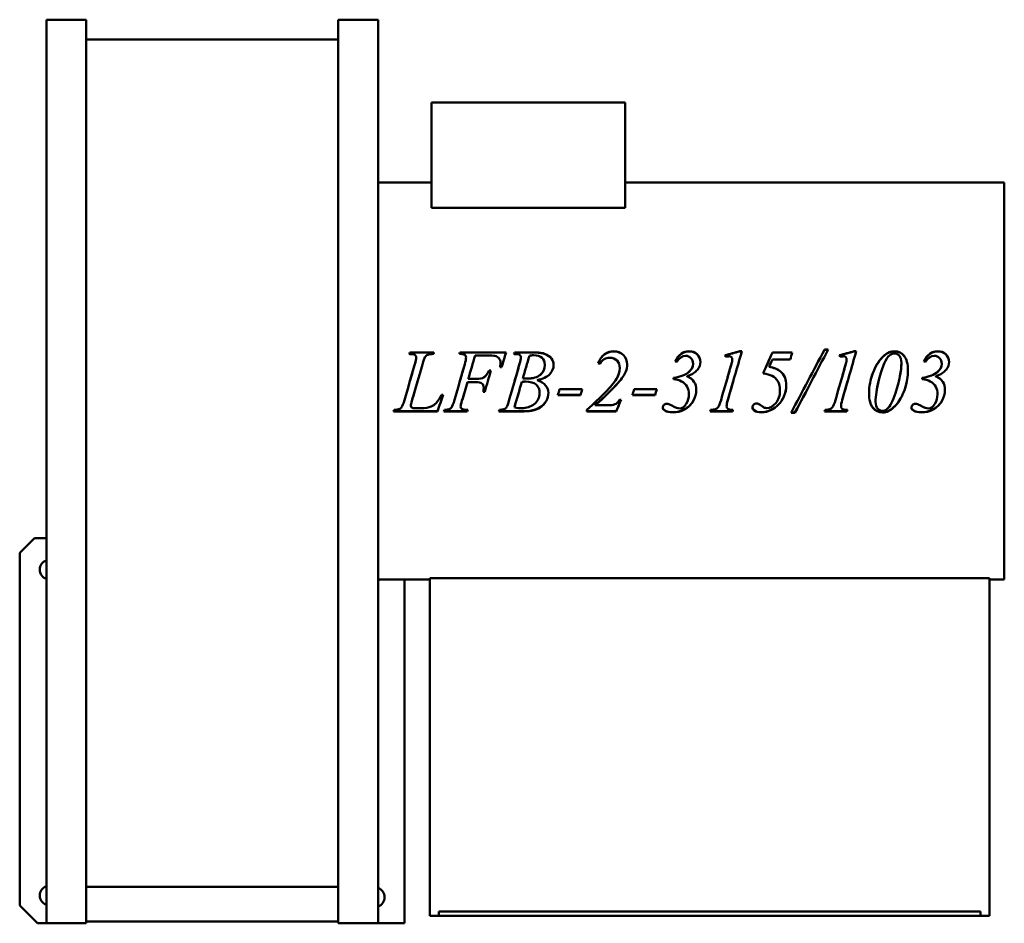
# Model space of a CAD drawing. Header units: millimetres. Extents: x 297 to 963, y 140 to 750.
import ezdxf

# ---------------------------------------------------------------- set-up
doc = ezdxf.new("R2010")
doc.units = ezdxf.units.MM
doc.header["$LTSCALE"] = 3
doc.layers.add('Widoczne (ISO)', color=7, linetype='Continuous', lineweight=50)

msp = doc.modelspace()

# ---------------------------------------------------------------- linework, layer by layer
at = {"layer": 'Widoczne (ISO)'}
for p, q in [((315.5, 750.5), (342.5, 750.5)), ((315.5, 140.5), (315.5, 750.5)), ((342.5, 750.5), (342.5, 140.5)), ((512.5, 750.5), (512.5, 140.5)), ((512.5, 750.5), (539.5, 750.5)), ((539.5, 140.5), (539.5, 750.5)), ((342.5, 737.1), (512.5, 737.1)), ((575.54, 694.5), (706.39, 694.5)), ((575.54, 623.44), (575.54, 694.5)), ((706.39, 623.44), (706.39, 694.5)), ((539.5, 640.5), (575.54, 640.5)), ((706.39, 640.5), (962.5, 640.5)), ((962.5, 372.5), (962.5, 640.5)), ((706.39, 623.44), (575.54, 623.44)), ((560.96, 525.91), (577.27, 525.91)), ((560.96, 525.76), (560.96, 525.91)), ((560.96, 525.76), (577.24, 525.76)), ((594.79, 525.91), (625.96, 525.91)), ((594.79, 525.76), (594.79, 525.91)), ((594.79, 525.76), (625.92, 525.76)), ((631.62, 525.91), (646, 525.91)), ((631.62, 525.76), (631.62, 525.91)), ((631.62, 525.76), (646, 525.76)), ((783.87, 526.72), (785.28, 526.72)), ((783.87, 526.57), (783.87, 526.72)), ((783.87, 526.57), (785.23, 526.57)), ((805.9, 525.76), (805.9, 525.91)), ((805.9, 525.91), (819.26, 525.91)), ((805.9, 525.76), (819.22, 525.76)), ((841.09, 527.85), (843.58, 527.85)), ((841.09, 527.69), (841.09, 527.85)), ((841.09, 527.69), (843.49, 527.69)), ((861.13, 526.72), (862.53, 526.72)), ((861.13, 526.57), (861.13, 526.72)), ((861.13, 526.57), (862.49, 526.57)), ((565.25, 522.36), (565.25, 522.47)), ((598.94, 522.36), (598.94, 522.47)), ((613.12, 523.84), (605.05, 523.84)), ((622.24, 518.78), (622.24, 518.87)), ((636.06, 522.36), (636.06, 522.47)), ((778.71, 519.81), (778.71, 519.91)), ((778.77, 520.94), (778.77, 521.05)), ((817.89, 521.08), (805.83, 521.08)), ((855.96, 519.81), (855.96, 519.91)), ((856.03, 520.94), (856.03, 521.05)), ((892.99, 518.78), (892.99, 518.87)), ((614.66, 513.72), (615.77, 513.72)), ((614.66, 513.66), (614.66, 513.72)), ((614.66, 513.66), (615.75, 513.66)), ((623.02, 515.87), (621.91, 515.87)), ((652.17, 517.48), (652.17, 517.57)), ((702.83, 515.28), (702.83, 515.35)), ((749.72, 512.89), (749.72, 512.94)), ((752.27, 518.16), (752.27, 518.25)), ((803.64, 516.13), (803.64, 516.2)), ((917.66, 512.89), (917.66, 512.94)), ((920.21, 518.16), (920.21, 518.25)), ((605.25, 505.88), (599.89, 505.88)), ((599.89, 505.88), (599.89, 505.88)), ((605.25, 505.88), (599.89, 505.88)), ((600.47, 507.97), (605.77, 507.97)), ((600.47, 507.96), (600.47, 507.97)), ((600.47, 507.96), (605.77, 507.96)), ((636.65, 506.05), (636.65, 506.04)), ((637.27, 508.25), (637.27, 508.26)), ((646.91, 507.15), (646.91, 507.15)), ((700.57, 507.96), (700.57, 507.97)), ((739.07, 508.69), (739.07, 507.84)), ((748.28, 509.74), (748.28, 509.77)), ((907.01, 508.69), (907.01, 507.84)), ((916.23, 509.74), (916.23, 509.77)), ((611.62, 499.18), (610.44, 499.18)), ((611.62, 499.24), (610.46, 499.24)), ((610.9, 502.12), (610.9, 502.09)), ((611.62, 499.24), (611.62, 499.18)), ((662.17, 501.04), (677.47, 501.04)), ((712.53, 501.04), (727.83, 501.04)), ((810.96, 500.27), (810.96, 500.23)), ((562.43, 493.26), (562.43, 493.16)), ((582.47, 497.36), (583.58, 497.36)), ((596.23, 493.35), (596.23, 493.25)), ((648.61, 498.53), (648.61, 498.47)), ((676.26, 497.13), (660.96, 497.13)), ((676.26, 497.2), (660.99, 497.2)), ((676.26, 497.2), (676.26, 497.13)), ((702.53, 493.97), (703.71, 493.97)), ((726.62, 497.13), (711.32, 497.13)), ((726.62, 497.2), (711.35, 497.2)), ((726.62, 497.2), (726.62, 497.13)), ((749.43, 497.75), (749.43, 497.68)), ((875.57, 492.61), (875.57, 492.51)), ((917.37, 497.75), (917.37, 497.68)), ((579.66, 486.06), (550.02, 486.06)), ((579.66, 486.21), (550.08, 486.21)), ((561.62, 489.94), (561.62, 489.81)), ((564.72, 488.22), (568.64, 488.22)), ((579.66, 486.21), (579.66, 486.06)), ((599.72, 486.06), (584.07, 486.06)), ((599.72, 486.21), (584.12, 486.21)), ((595.28, 489.49), (595.28, 489.36)), ((599.72, 486.21), (599.72, 486.06)), ((635.74, 486.06), (621.09, 486.06)), ((635.74, 486.21), (621.15, 486.21)), ((631.62, 488.78), (631.62, 488.64)), ((680.44, 487.12), (680.44, 486.06)), ((700.38, 486.21), (680.44, 486.21)), ((700.38, 486.06), (680.44, 486.06)), ((686.26, 490.42), (686.26, 490.3)), ((686.26, 490.3), (696.29, 490.3)), ((700.38, 486.21), (700.38, 486.06)), ((778.94, 486.06), (763.74, 486.06)), ((778.94, 486.21), (763.8, 486.21)), ((774.95, 489.68), (774.95, 489.55)), ((778.94, 486.21), (778.94, 486.06)), ((856.19, 486.06), (841, 486.06)), ((856.19, 486.21), (841.06, 486.21)), ((852.21, 489.68), (852.21, 489.55)), ((856.19, 486.21), (856.19, 486.06)), ((884.26, 486.4), (884.26, 486.25)), ((821.09, 485.15), (818.51, 485.15)), ((821.09, 485.31), (818.6, 485.31)), ((821.09, 485.31), (821.09, 485.15)), ((307.5, 400.5), (297.5, 390.5)), ((307.5, 400.5), (315.5, 400.5)), ((297.5, 152.6), (297.5, 390.5)), ((539.5, 372.5), (574.5, 372.5)), ((557.5, 372.5), (557.5, 140.5)), ((952.5, 373.5), (574.5, 373.5)), ((574.5, 145.5), (574.5, 373.5)), ((952.5, 145.5), (952.5, 373.5)), ((952.5, 372.5), (962.5, 372.5)), ((512.5, 165.21), (342.5, 165.21)), ((297.5, 152.6), (309.6, 140.5)), ((580.5, 148.5), (580.5, 145.5)), ((580.5, 148.5), (946.5, 148.5)), ((946.5, 145.5), (946.5, 148.5)), ((309.6, 140.5), (315.5, 140.5)), ((342.5, 140.5), (315.5, 140.5)), ((512.5, 141.71), (342.5, 141.71)), ((512.5, 140.5), (539.5, 140.5)), ((557.5, 140.5), (539.5, 140.5)), ((574.5, 145.5), (580.5, 145.5)), ((580.5, 145.5), (946.5, 145.5)), ((946.5, 145.5), (952.5, 145.5))]:
    msp.add_line(p, q, dxfattribs=at)
for centre, start, end in [((317.5, 379.25), 107.92021, 252.07979), ((537.5, 378.1), 287.92021, 300.46247), ((317.5, 159.25), 107.92021, 252.07979), ((537.5, 158.1), 287.92021, 72.07979)]:
    msp.add_arc(centre, 6.5, start, end, dxfattribs=at)
for points in [[(560.6, 524.84), (560.72, 525.2), (560.84, 525.55), (560.96, 525.91)], [(560.65, 524.84), (560.75, 525.15), (560.86, 525.45), (560.96, 525.76)], [(577.27, 525.91), (577.19, 525.55), (577.12, 525.2), (577.04, 524.84)], [(594.43, 524.84), (594.55, 525.2), (594.67, 525.55), (594.79, 525.91)], [(594.47, 524.84), (594.58, 525.15), (594.68, 525.46), (594.79, 525.76)], [(625.96, 525.91), (624.98, 522.58), (624, 519.23), (623.02, 515.87)], [(631.23, 524.84), (631.36, 525.2), (631.49, 525.55), (631.62, 525.91)], [(631.27, 524.84), (631.39, 525.15), (631.5, 525.46), (631.62, 525.76)], [(773.91, 523.97), (777.23, 524.88), (780.55, 525.8), (783.87, 526.72)], [(773.95, 523.85), (777.26, 524.76), (780.56, 525.66), (783.87, 526.57)], [(785.28, 526.72), (782.11, 515.82), (778.94, 504.72), (775.77, 493.74)], [(799.56, 511.63), (801.67, 516.41), (803.79, 521.18), (805.9, 525.91)], [(799.58, 511.63), (801.68, 516.36), (803.79, 521.08), (805.9, 525.76)], [(819.26, 525.91), (818.81, 524.3), (818.35, 522.69), (817.89, 521.08)], [(818.51, 485.15), (826.04, 499.26), (833.57, 513.74), (841.09, 527.85)], [(843.58, 527.85), (836.08, 513.74), (828.59, 499.26), (821.09, 485.15)], [(829.8, 506.5), (833.57, 513.59), (837.33, 520.69), (841.09, 527.69)], [(851.16, 523.97), (854.48, 524.88), (857.81, 525.8), (861.13, 526.72)], [(851.2, 523.85), (854.51, 524.76), (857.82, 525.66), (861.13, 526.57)], [(862.53, 526.72), (859.36, 515.82), (856.19, 504.72), (853.02, 493.74)], [(881.52, 524.03), (883.59, 525.82), (885.9, 526.72), (888.45, 526.72)], [(881.52, 523.9), (883.59, 525.68), (885.9, 526.57), (888.45, 526.57)], [(561.39, 524.81), (561.06, 524.81), (560.8, 524.82), (560.6, 524.84)], [(564.36, 518.05), (564.95, 520.07), (565.25, 521.54), (565.25, 522.47)], [(564.36, 517.97), (564.95, 519.97), (565.25, 521.43), (565.25, 522.36)], [(571.23, 522.6), (570.86, 522.06), (570.27, 520.42), (569.46, 517.66)], [(598.09, 517.92), (598.65, 519.86), (598.94, 521.37), (598.94, 522.47)], [(598.09, 517.84), (598.65, 519.76), (598.94, 521.26), (598.94, 522.36)], [(605.05, 523.84), (603.52, 518.58), (602, 513.28), (600.47, 507.97)], [(618.42, 523.55), (617.61, 523.74), (615.84, 523.84), (613.12, 523.84)], [(621.91, 515.87), (622.13, 517.09), (622.24, 518.09), (622.24, 518.87)], [(621.92, 515.87), (622.13, 517.05), (622.24, 518.02), (622.24, 518.78)], [(632.14, 524.81), (631.81, 524.81), (631.51, 524.82), (631.23, 524.84)], [(635.15, 518.18), (635.76, 520.22), (636.06, 521.65), (636.06, 522.47)], [(635.15, 518.1), (635.76, 520.12), (636.06, 521.54), (636.06, 522.36)], [(641.72, 523.61), (640.23, 518.52), (638.75, 513.39), (637.27, 508.26)], [(644.46, 523.97), (643.74, 523.97), (642.83, 523.85), (641.72, 523.61)], [(689.23, 518.28), (688.88, 518.43), (688.53, 518.59), (688.19, 518.74)], [(696.06, 522.25), (693.3, 522.25), (691.02, 520.93), (689.23, 518.28)], [(741.32, 519.52), (740.96, 519.63), (740.6, 519.74), (740.25, 519.84)], [(747.21, 523.58), (745.01, 523.58), (743.04, 522.23), (741.32, 519.52)], [(774.3, 522.9), (774.17, 523.25), (774.04, 523.61), (773.91, 523.97)], [(776.68, 523.25), (776.18, 523.25), (775.39, 523.13), (774.3, 522.9)], [(778.02, 517.47), (778.44, 518.9), (778.67, 519.71), (778.71, 519.91)], [(778.02, 517.39), (778.44, 518.81), (778.67, 519.62), (778.71, 519.81)], [(778.71, 519.91), (778.75, 520.3), (778.77, 520.68), (778.77, 521.05)], [(778.71, 519.81), (778.75, 520.2), (778.77, 520.57), (778.77, 520.94)], [(805.83, 521.08), (805.1, 519.45), (804.37, 517.83), (803.64, 516.2)], [(851.55, 522.9), (851.42, 523.25), (851.29, 523.61), (851.16, 523.97)], [(853.94, 523.25), (853.44, 523.25), (852.64, 523.13), (851.55, 522.9)], [(855.28, 517.47), (855.69, 518.9), (855.92, 519.71), (855.96, 519.91)], [(855.28, 517.39), (855.69, 518.81), (855.92, 519.62), (855.96, 519.81)], [(855.96, 519.91), (856.01, 520.3), (856.03, 520.68), (856.03, 521.05)], [(855.96, 519.81), (856.01, 520.2), (856.03, 520.57), (856.03, 520.94)], [(873.74, 511.99), (875.79, 517.3), (878.38, 521.31), (881.52, 524.03)], [(873.74, 511.95), (875.79, 517.22), (878.38, 521.2), (881.52, 523.9)], [(889.04, 498.43), (891.67, 506.81), (892.99, 513.64), (892.99, 518.87)], [(891.28, 506.5), (892.42, 511.27), (892.99, 515.37), (892.99, 518.78)], [(909.26, 519.52), (908.91, 519.63), (908.55, 519.74), (908.19, 519.84)], [(915.15, 523.58), (912.95, 523.58), (910.99, 522.23), (909.26, 519.52)], [(557.37, 493.74), (559.7, 501.82), (562.03, 509.97), (564.36, 518.05)], [(561.04, 506.5), (562.15, 510.33), (563.26, 514.15), (564.36, 517.97)], [(569.46, 517.66), (567.12, 509.51), (564.78, 501.3), (562.43, 493.16)], [(591.16, 493.84), (593.47, 501.84), (595.78, 509.91), (598.09, 517.92)], [(594.8, 506.5), (595.9, 510.28), (596.99, 514.07), (598.09, 517.84)], [(615.77, 513.72), (614.38, 508.88), (613, 504.02), (611.62, 499.18)], [(628.15, 494), (630.48, 502.04), (632.82, 510.14), (635.15, 518.18)], [(631.77, 506.5), (632.89, 510.37), (634.02, 514.24), (635.15, 518.1)], [(700.57, 507.97), (702.08, 510.32), (702.83, 512.78), (702.83, 515.35)], [(700.57, 507.96), (702.08, 510.29), (702.83, 512.74), (702.83, 515.28)], [(706.91, 513.03), (705.95, 510.75), (704.21, 508.18), (701.68, 505.32)], [(707.83, 517.86), (707.83, 516.12), (707.52, 514.51), (706.91, 513.03)], [(739.07, 508.69), (743.84, 509.41), (747.39, 510.82), (749.72, 512.94)], [(739.07, 508.67), (743.84, 509.39), (747.39, 510.79), (749.72, 512.89)], [(749.72, 512.94), (751.42, 514.42), (752.27, 516.19), (752.27, 518.25)], [(749.72, 512.89), (751.42, 514.36), (752.27, 516.12), (752.27, 518.16)], [(771.19, 493.74), (773.47, 501.62), (775.75, 509.58), (778.02, 517.47)], [(774.87, 506.5), (775.92, 510.13), (776.97, 513.77), (778.02, 517.39)], [(803.64, 516.2), (806.85, 515.7), (809.33, 514.71), (811.09, 513.23)], [(803.64, 516.13), (806.85, 515.63), (809.33, 514.65), (811.09, 513.18)], [(811.09, 513.23), (813.84, 510.92), (815.21, 507.71), (815.21, 503.59)], [(811.09, 513.18), (813.16, 511.46), (814.44, 509.23), (814.96, 506.5)], [(848.45, 493.74), (850.72, 501.62), (853, 509.58), (855.28, 517.47)], [(852.12, 506.5), (853.17, 510.13), (854.23, 513.77), (855.28, 517.39)], [(907.01, 508.69), (911.78, 509.41), (915.33, 510.82), (917.66, 512.94)], [(907.01, 508.67), (911.78, 509.39), (915.33, 510.79), (917.66, 512.89)], [(917.66, 512.94), (919.36, 514.42), (920.21, 516.19), (920.21, 518.25)], [(917.66, 512.89), (919.36, 514.36), (920.21, 516.12), (920.21, 518.16)], [(566.26, 506.5), (564.99, 502.08), (563.71, 497.66), (562.43, 493.26)], [(599.89, 505.88), (598.67, 501.7), (597.45, 497.52), (596.23, 493.35)], [(599.89, 505.88), (598.67, 501.66), (597.45, 497.45), (596.23, 493.25)], [(613.71, 506.5), (613.01, 504.08), (612.31, 501.66), (611.62, 499.24)], [(636.65, 506.05), (634.97, 500.27), (633.3, 494.5), (631.62, 488.78)], [(636.65, 506.04), (634.97, 500.23), (633.3, 494.41), (631.62, 488.64)], [(639.04, 506.18), (638.38, 506.18), (637.59, 506.13), (636.65, 506.05)], [(639.04, 506.17), (638.38, 506.17), (637.59, 506.13), (636.65, 506.04)], [(637.27, 508.26), (638.56, 508.24), (639.48, 508.23), (640.05, 508.23)], [(637.27, 508.25), (638.56, 508.23), (639.48, 508.22), (640.05, 508.22)], [(646.91, 507.15), (647.49, 506.95), (648.04, 506.73), (648.55, 506.5)], [(680.44, 487.12), (690.59, 495.92), (697.3, 502.92), (700.57, 507.97)], [(699.56, 506.5), (699.93, 507), (700.27, 507.49), (700.57, 507.96)], [(702.69, 506.5), (702.37, 506.12), (702.04, 505.73), (701.68, 505.33)], [(748.28, 509.74), (750.17, 508.97), (751.63, 507.89), (752.66, 506.5)], [(779.44, 506.5), (778.22, 502.27), (776.99, 498.05), (775.77, 493.84)], [(832.34, 506.5), (828.59, 499.41), (824.84, 492.31), (821.09, 485.31)], [(856.7, 506.5), (855.47, 502.27), (854.25, 498.05), (853.02, 493.84)], [(871.16, 498.43), (871.16, 502.93), (872.02, 507.46), (873.74, 511.99)], [(872.08, 506.5), (872.49, 508.31), (873.05, 510.13), (873.74, 511.95)], [(877.79, 507.38), (876.31, 501.54), (875.57, 496.58), (875.57, 492.51)], [(877.57, 506.5), (876.24, 501.08), (875.57, 496.45), (875.57, 492.61)], [(916.23, 509.74), (918.11, 508.97), (919.57, 507.89), (920.6, 506.5)], [(610.44, 499.18), (610.75, 500.36), (610.9, 501.33), (610.9, 502.09)], [(660.96, 497.13), (661.37, 498.43), (661.77, 499.74), (662.17, 501.04)], [(677.45, 501.04), (677.06, 499.76), (676.66, 498.48), (676.26, 497.2)], [(677.47, 501.04), (677.06, 499.74), (676.66, 498.43), (676.26, 497.13)], [(701.68, 505.33), (697.83, 501.01), (692.69, 496.02), (686.26, 490.42)], [(701.68, 505.32), (697.83, 500.97), (692.69, 495.94), (686.26, 490.3)], [(711.32, 497.13), (711.73, 498.43), (712.13, 499.74), (712.53, 501.04)], [(727.81, 501.04), (727.42, 499.76), (727.02, 498.48), (726.62, 497.2)], [(727.83, 501.04), (727.42, 499.74), (727.02, 498.43), (726.62, 497.13)], [(555.41, 488.87), (556.02, 489.78), (556.67, 491.4), (557.37, 493.74)], [(562.43, 493.26), (561.89, 491.66), (561.62, 490.56), (561.62, 489.94)], [(562.43, 493.16), (561.89, 491.55), (561.62, 490.44), (561.62, 489.81)], [(578.77, 491.66), (579.34, 492.25), (580.32, 493.7), (581.72, 496.02)], [(583.55, 497.36), (582.26, 493.63), (580.96, 489.91), (579.66, 486.21)], [(583.58, 497.36), (582.27, 493.57), (580.96, 489.8), (579.66, 486.06)], [(581.72, 496.02), (581.97, 496.47), (582.22, 496.91), (582.47, 497.36)], [(589.26, 488.87), (589.81, 489.67), (590.44, 491.32), (591.16, 493.84)], [(596.23, 493.35), (595.59, 491.42), (595.28, 490.13), (595.28, 489.49)], [(596.23, 493.25), (595.59, 491.3), (595.28, 490.01), (595.28, 489.36)], [(626.29, 488.87), (626.75, 489.63), (627.37, 491.33), (628.15, 494)], [(703.67, 493.97), (702.57, 491.37), (701.47, 488.79), (700.38, 486.21)], [(703.71, 493.97), (702.6, 491.32), (701.49, 488.68), (700.38, 486.06)], [(769.2, 488.9), (769.85, 489.81), (770.52, 491.42), (771.19, 493.74)], [(775.77, 493.84), (775.22, 491.92), (774.95, 490.54), (774.95, 489.68)], [(775.77, 493.74), (775.22, 491.81), (774.95, 490.42), (774.95, 489.55)], [(846.45, 488.9), (847.11, 489.81), (847.77, 491.42), (848.45, 493.74)], [(853.02, 493.84), (852.48, 491.92), (852.21, 490.54), (852.21, 489.68)], [(853.02, 493.74), (852.48, 491.81), (852.21, 490.42), (852.21, 489.55)], [(883.22, 487.61), (885.48, 489.72), (887.42, 493.32), (889.04, 498.43)], [(550.02, 486.06), (550.16, 486.41), (550.3, 486.77), (550.44, 487.12)], [(550.44, 487.12), (552.01, 487.17), (553.06, 487.3), (553.58, 487.51)], [(553.58, 487.51), (554.41, 487.86), (555.02, 488.31), (555.41, 488.87)], [(561.62, 489.81), (561.62, 489.4), (561.89, 489), (562.43, 488.61)], [(562.43, 488.61), (562.76, 488.35), (563.52, 488.22), (564.72, 488.22)], [(568.64, 488.22), (571.48, 488.22), (573.73, 488.58), (575.41, 489.29)], [(575.41, 489.29), (576.63, 489.81), (577.75, 490.6), (578.77, 491.66)], [(584.07, 486.06), (584.2, 486.41), (584.33, 486.77), (584.46, 487.12)], [(584.46, 487.12), (586.01, 487.17), (587.03, 487.31), (587.53, 487.54)], [(587.53, 487.54), (588.32, 487.87), (588.89, 488.31), (589.26, 488.87)], [(600.03, 487.13), (599.93, 486.82), (599.83, 486.52), (599.72, 486.21)], [(600.08, 487.12), (599.96, 486.77), (599.84, 486.41), (599.72, 486.06)], [(621.09, 486.06), (621.21, 486.41), (621.33, 486.77), (621.45, 487.12)], [(621.45, 487.12), (623, 487.17), (624.05, 487.32), (624.59, 487.58)], [(624.59, 487.58), (625.38, 487.9), (625.94, 488.33), (626.29, 488.87)], [(631.62, 488.64), (633.77, 488.36), (635.46, 488.22), (636.68, 488.22)], [(643.28, 486.69), (641.67, 486.37), (639.16, 486.21), (635.74, 486.21)], [(643.28, 486.54), (641.67, 486.22), (639.16, 486.06), (635.74, 486.06)], [(733.12, 486.82), (732.29, 487.38), (731.87, 488.03), (731.85, 488.78)], [(733.12, 486.67), (732.27, 487.25), (731.85, 487.93), (731.85, 488.71)], [(738.74, 485.54), (736.28, 485.54), (734.41, 485.96), (733.12, 486.82)], [(738.74, 485.38), (736.28, 485.38), (734.41, 485.81), (733.12, 486.67)], [(734.46, 491.21), (734.96, 491.21), (735.47, 491.13), (736, 490.98)], [(763.74, 486.06), (763.88, 486.41), (764.03, 486.77), (764.17, 487.12)], [(764.17, 487.12), (765.78, 487.17), (766.85, 487.3), (767.37, 487.51)], [(767.37, 487.51), (768.18, 487.86), (768.79, 488.32), (769.2, 488.9)], [(779.19, 487.13), (779.11, 486.82), (779.02, 486.52), (778.94, 486.21)], [(779.23, 487.12), (779.13, 486.77), (779.04, 486.41), (778.94, 486.06)], [(793.64, 486.82), (792.88, 487.38), (792.49, 488.09), (792.47, 488.94)], [(793.64, 486.67), (792.86, 487.25), (792.47, 487.99), (792.47, 488.87)], [(798.38, 485.54), (796.38, 485.54), (794.8, 485.96), (793.64, 486.82)], [(798.38, 485.38), (796.38, 485.38), (794.8, 485.81), (793.64, 486.67)], [(795.11, 491.43), (796.16, 491.43), (797.33, 490.91), (798.61, 489.88)], [(805.28, 487.27), (802.99, 486.11), (800.69, 485.54), (798.38, 485.54)], [(805.28, 487.12), (802.99, 485.96), (800.69, 485.38), (798.38, 485.38)], [(798.61, 489.88), (799.4, 489.23), (800.04, 488.8), (800.54, 488.58)], [(800.54, 488.58), (800.95, 488.41), (801.44, 488.32), (802.01, 488.32)], [(841, 486.06), (841.14, 486.41), (841.28, 486.77), (841.42, 487.12)], [(841.42, 487.12), (843.03, 487.17), (844.1, 487.3), (844.62, 487.51)], [(844.62, 487.51), (845.43, 487.86), (846.04, 488.32), (846.45, 488.9)], [(856.45, 487.13), (856.36, 486.82), (856.28, 486.52), (856.19, 486.21)], [(856.49, 487.12), (856.39, 486.77), (856.29, 486.41), (856.19, 486.06)], [(880.15, 486.44), (881.35, 486.44), (882.37, 486.83), (883.22, 487.61)], [(884.26, 486.4), (883.09, 485.83), (881.73, 485.54), (880.18, 485.54)], [(884.26, 486.25), (883.09, 485.67), (881.73, 485.38), (880.18, 485.38)], [(890.08, 491.39), (888.23, 489.09), (886.29, 487.43), (884.26, 486.4)], [(890.08, 491.27), (888.23, 488.96), (886.29, 487.28), (884.26, 486.25)], [(901.06, 486.82), (900.24, 487.38), (899.81, 488.03), (899.79, 488.78)], [(901.06, 486.67), (900.21, 487.25), (899.79, 487.93), (899.79, 488.71)], [(906.68, 485.54), (904.22, 485.54), (902.35, 485.96), (901.06, 486.82)], [(906.68, 485.38), (904.22, 485.38), (902.35, 485.81), (901.06, 486.67)], [(902.4, 491.21), (902.9, 491.21), (903.42, 491.13), (903.94, 490.98)]]:
    msp.add_open_spline(points, degree=3, dxfattribs=at)
for points, knots in [([(646, 525.91), (648.42, 525.91), (650.57, 525.54), (652.47, 524.79), (654.36, 524.05), (655.78, 523.02), (656.72, 521.7), (657.65, 520.38), (658.12, 518.97), (658.12, 517.47)], [0, 0, 0, 0, 1, 1, 1, 2, 2, 2, 3, 3, 3, 3]), ([(646, 525.76), (648.42, 525.76), (650.57, 525.39), (652.47, 524.66), (654.36, 523.92), (655.78, 522.89), (656.72, 521.58), (657.64, 520.28), (658.11, 518.9), (658.12, 517.42)], [0, 0, 0, 0, 1, 1, 1, 2, 2, 2, 2.991343, 2.991343, 2.991343, 2.991343]), ([(688.19, 518.74), (689.19, 521.28), (690.65, 523.24), (692.58, 524.63), (694.51, 526.02), (696.6, 526.72), (698.84, 526.72)], [0, 0, 0, 0, 1, 1, 1, 2, 2, 2, 2]), ([(688.22, 518.72), (689.22, 521.21), (690.67, 523.13), (692.58, 524.5), (694.51, 525.88), (696.6, 526.57), (698.84, 526.57)], [0.010312, 0.010312, 0.010312, 0.010312, 1, 1, 1, 2, 2, 2, 2]), ([(698.84, 526.72), (701.37, 526.72), (703.5, 525.86), (705.23, 524.13), (706.96, 522.4), (707.83, 520.31), (707.83, 517.86)], [0, 0, 0, 0, 1, 1, 1, 2, 2, 2, 2]), ([(698.84, 526.57), (701.37, 526.57), (703.5, 525.71), (705.23, 524), (706.95, 522.29), (707.82, 520.23), (707.83, 517.81)], [0, 0, 0, 0, 1, 1, 1, 1.994726, 1.994726, 1.994726, 1.994726]), ([(740.25, 519.84), (741.27, 522.12), (742.58, 523.83), (744.18, 524.99), (745.78, 526.14), (747.54, 526.72), (749.46, 526.72)], [0, 0, 0, 0, 1, 1, 1, 2, 2, 2, 2]), ([(740.29, 519.83), (741.3, 522.05), (742.6, 523.72), (744.18, 524.85), (745.78, 525.99), (747.54, 526.57), (749.46, 526.57)], [0.012957, 0.012957, 0.012957, 0.012957, 1, 1, 1, 2, 2, 2, 2]), ([(749.46, 526.72), (751.79, 526.72), (753.68, 526.03), (755.11, 524.66), (756.55, 523.29), (757.27, 521.56), (757.27, 519.45)], [0, 0, 0, 0, 1, 1, 1, 2, 2, 2, 2]), ([(749.46, 526.57), (751.79, 526.57), (753.68, 525.89), (755.11, 524.53), (756.54, 523.18), (757.26, 521.47), (757.27, 519.41)], [0, 0, 0, 0, 1, 1, 1, 1.991824, 1.991824, 1.991824, 1.991824]), ([(888.45, 526.72), (890.97, 526.72), (893.1, 525.68), (894.82, 523.59), (896.54, 521.51), (897.4, 518.21), (897.4, 513.69)], [0, 0, 0, 0, 1, 1, 1, 2, 2, 2, 2]), ([(888.45, 526.57), (890.97, 526.57), (893.1, 525.54), (894.82, 523.47), (896.54, 521.4), (897.4, 518.14), (897.4, 513.66)], [0, 0, 0, 0, 1, 1, 1, 1.998017, 1.998017, 1.998017, 1.998017]), ([(908.19, 519.84), (909.21, 522.12), (910.52, 523.83), (912.12, 524.99), (913.73, 526.14), (915.48, 526.72), (917.4, 526.72)], [0, 0, 0, 0, 1, 1, 1, 2, 2, 2, 2]), ([(908.23, 519.83), (909.24, 522.05), (910.54, 523.72), (912.12, 524.85), (913.73, 525.99), (915.48, 526.57), (917.4, 526.57)], [0.012957, 0.012957, 0.012957, 0.012957, 1, 1, 1, 2, 2, 2, 2]), ([(917.4, 526.72), (919.73, 526.72), (921.62, 526.03), (923.06, 524.66), (924.49, 523.29), (925.21, 521.56), (925.21, 519.45)], [0, 0, 0, 0, 1, 1, 1, 2, 2, 2, 2]), ([(917.4, 526.57), (919.73, 526.57), (921.62, 525.89), (923.06, 524.53), (924.48, 523.18), (925.2, 521.47), (925.21, 519.41)], [0, 0, 0, 0, 1, 1, 1, 1.991824, 1.991824, 1.991824, 1.991824]), ([(565.25, 522.47), (565.25, 523.21), (564.98, 523.78), (564.44, 524.19), (563.91, 524.6), (562.89, 524.81), (561.39, 524.81)], [0, 0, 0, 0, 1, 1, 1, 2, 2, 2, 2]), ([(577.04, 524.84), (575.21, 524.84), (573.91, 524.67), (573.14, 524.32), (572.36, 523.98), (571.73, 523.41), (571.23, 522.6)], [0, 0, 0, 0, 1, 1, 1, 2, 2, 2, 2]), ([(598.94, 522.47), (598.94, 522.97), (598.81, 523.4), (598.56, 523.77), (598.31, 524.14), (597.94, 524.41), (597.43, 524.58), (596.93, 524.75), (595.93, 524.84), (594.43, 524.84)], [0, 0, 0, 0, 1, 1, 1, 2, 2, 2, 3, 3, 3, 3]), ([(622.24, 518.87), (622.24, 520.17), (621.88, 521.2), (621.16, 521.96), (620.44, 522.71), (619.53, 523.24), (618.42, 523.55)], [0, 0, 0, 0, 1, 1, 1, 2, 2, 2, 2]), ([(636.06, 522.47), (636.06, 523.19), (635.79, 523.76), (635.25, 524.18), (634.7, 524.6), (633.67, 524.81), (632.14, 524.81)], [0, 0, 0, 0, 1, 1, 1, 2, 2, 2, 2]), ([(652.17, 517.57), (652.17, 519.59), (651.56, 521.16), (650.33, 522.28), (649.1, 523.41), (647.14, 523.97), (644.46, 523.97)], [0, 0, 0, 0, 1, 1, 1, 2, 2, 2, 2]), ([(702.83, 515.35), (702.83, 517.39), (702.2, 519.05), (700.95, 520.33), (699.69, 521.61), (698.07, 522.25), (696.06, 522.25)], [0, 0, 0, 0, 1, 1, 1, 2, 2, 2, 2]), ([(752.27, 518.25), (752.27, 519.79), (751.78, 521.06), (750.78, 522.07), (749.79, 523.08), (748.6, 523.58), (747.21, 523.58)], [0, 0, 0, 0, 1, 1, 1, 2, 2, 2, 2]), ([(757.27, 519.45), (757.27, 517.65), (756.6, 515.92), (755.25, 514.24), (753.89, 512.57), (751.57, 511.07), (748.28, 509.77)], [0, 0, 0, 0, 1, 1, 1, 2, 2, 2, 2]), ([(778.77, 521.05), (778.77, 521.74), (778.59, 522.28), (778.22, 522.67), (777.85, 523.06), (777.34, 523.25), (776.68, 523.25)], [0, 0, 0, 0, 1, 1, 1, 2, 2, 2, 2]), ([(856.03, 521.05), (856.03, 521.74), (855.84, 522.28), (855.47, 522.67), (855.1, 523.06), (854.59, 523.25), (853.94, 523.25)], [0, 0, 0, 0, 1, 1, 1, 2, 2, 2, 2]), ([(888.51, 525.2), (887.38, 525.2), (886.23, 524.76), (885.05, 523.87), (883.87, 522.98), (882.66, 521.14), (881.41, 518.31), (880.15, 515.49), (878.95, 511.85), (877.79, 507.38)], [0, 0, 0, 0, 1, 1, 1, 2, 2, 2, 3, 3, 3, 3]), ([(892.99, 518.87), (892.99, 521.04), (892.54, 522.63), (891.65, 523.66), (890.76, 524.68), (889.71, 525.2), (888.51, 525.2)], [0, 0, 0, 0, 1, 1, 1, 2, 2, 2, 2]), ([(920.21, 518.25), (920.21, 519.79), (919.72, 521.06), (918.73, 522.07), (917.73, 523.08), (916.54, 523.58), (915.15, 523.58)], [0, 0, 0, 0, 1, 1, 1, 2, 2, 2, 2]), ([(925.21, 519.45), (925.21, 517.65), (924.54, 515.92), (923.19, 514.24), (921.84, 512.57), (919.52, 511.07), (916.23, 509.77)], [0, 0, 0, 0, 1, 1, 1, 2, 2, 2, 2]), ([(605.77, 507.97), (608.12, 507.97), (609.88, 508.34), (611.05, 509.07), (612.21, 509.79), (613.42, 511.35), (614.66, 513.72)], [0, 0, 0, 0, 1, 1, 1, 2, 2, 2, 2]), ([(605.77, 507.96), (608.12, 507.96), (609.88, 508.32), (611.05, 509.05), (612.21, 509.77), (613.42, 511.31), (614.66, 513.66)], [0, 0, 0, 0, 1, 1, 1, 2, 2, 2, 2]), ([(640.05, 508.23), (644.14, 508.23), (647.19, 509.12), (649.18, 510.89), (651.18, 512.67), (652.17, 514.9), (652.17, 517.57)], [0, 0, 0, 0, 1, 1, 1, 2, 2, 2, 2]), ([(640.05, 508.22), (644.14, 508.22), (647.19, 509.1), (649.18, 510.86), (651.18, 512.62), (652.17, 514.83), (652.17, 517.48)], [0, 0, 0, 0, 1, 1, 1, 2, 2, 2, 2]), ([(658.12, 517.47), (658.12, 515.19), (657.24, 513.12), (655.49, 511.25), (653.74, 509.39), (650.88, 508.03), (646.91, 507.15)], [0, 0, 0, 0, 1, 1, 1, 2, 2, 2, 2]), ([(897.4, 513.69), (897.4, 509.79), (896.76, 505.81), (895.49, 501.76), (894.22, 497.71), (892.41, 494.22), (890.08, 491.27)], [0, 0, 0, 0, 1, 1, 1, 2, 2, 2, 2]), ([(610.9, 502.12), (610.9, 503.33), (610.5, 504.26), (609.71, 504.91), (608.91, 505.56), (607.42, 505.88), (605.25, 505.88)], [0, 0, 0, 0, 1, 1, 1, 2, 2, 2, 2]), ([(610.9, 502.09), (610.9, 503.31), (610.5, 504.25), (609.71, 504.9), (608.91, 505.55), (607.42, 505.88), (605.25, 505.88)], [0, 0, 0, 0, 1, 1, 1, 2, 2, 2, 2]), ([(648.61, 498.53), (648.61, 500.92), (647.85, 502.8), (646.34, 504.15), (644.83, 505.5), (642.39, 506.18), (639.04, 506.18)], [0, 0, 0, 0, 1, 1, 1, 2, 2, 2, 2]), ([(648.61, 498.47), (648.61, 500.88), (647.85, 502.77), (646.34, 504.13), (644.83, 505.49), (642.39, 506.17), (639.04, 506.17)], [0, 0, 0, 0, 1, 1, 1, 2, 2, 2, 2]), ([(646.91, 507.15), (649.53, 506.24), (651.45, 505.03), (652.7, 503.54), (653.94, 502.05), (654.56, 500.41), (654.56, 498.63)], [0, 0, 0, 0, 1, 1, 1, 2, 2, 2, 2]), ([(749.43, 497.68), (749.43, 499.55), (749.04, 501.23), (748.25, 502.71), (747.47, 504.19), (746.24, 505.39), (744.56, 506.3), (742.88, 507.22), (741.05, 507.73), (739.07, 507.84)], [0, 0, 0, 0, 1, 1, 1, 2, 2, 2, 3, 3, 3, 3]), ([(749.43, 497.75), (749.43, 499.6), (749.04, 501.27), (748.25, 502.74), (747.47, 504.21), (746.24, 505.4), (744.56, 506.31), (744.43, 506.37), (744.31, 506.44), (744.18, 506.5)], [0, 0, 0, 0, 1, 1, 1, 2, 2, 2, 2.073829, 2.073829, 2.073829, 2.073829]), ([(748.28, 509.77), (750.33, 508.92), (751.88, 507.7), (752.92, 506.12), (753.97, 504.54), (754.49, 502.64), (754.49, 500.42)], [0, 0, 0, 0, 1, 1, 1, 2, 2, 2, 2]), ([(810.96, 500.23), (810.96, 502.67), (810.47, 504.75), (809.48, 506.48), (808.49, 508.22), (807.22, 509.44), (805.69, 510.14), (804.15, 510.85), (802.11, 511.35), (799.56, 511.63)], [0, 0, 0, 0, 1, 1, 1, 2, 2, 2, 3, 3, 3, 3]), ([(810.96, 500.27), (810.96, 502.69), (810.47, 504.76), (809.48, 506.48), (809.47, 506.49), (809.47, 506.49), (809.47, 506.5)], [0, 0, 0, 0, 1, 1, 1, 1.003147, 1.003147, 1.003147, 1.003147]), ([(896.7, 506.5), (896.39, 504.94), (895.99, 503.38), (895.49, 501.8), (894.22, 497.78), (892.41, 494.31), (890.08, 491.39)], [0.607313, 0.607313, 0.607313, 0.607313, 1, 1, 1, 2, 2, 2, 2]), ([(917.37, 497.68), (917.37, 499.55), (916.98, 501.23), (916.19, 502.71), (915.41, 504.19), (914.18, 505.39), (912.5, 506.3), (910.82, 507.22), (908.99, 507.73), (907.01, 507.84)], [0, 0, 0, 0, 1, 1, 1, 2, 2, 2, 3, 3, 3, 3]), ([(917.37, 497.75), (917.37, 499.6), (916.98, 501.27), (916.19, 502.74), (915.41, 504.21), (914.18, 505.4), (912.5, 506.31), (912.38, 506.37), (912.25, 506.44), (912.13, 506.5)], [0, 0, 0, 0, 1, 1, 1, 2, 2, 2, 2.073829, 2.073829, 2.073829, 2.073829]), ([(916.23, 509.77), (918.27, 508.92), (919.82, 507.7), (920.87, 506.12), (921.91, 504.54), (922.43, 502.64), (922.43, 500.42)], [0, 0, 0, 0, 1, 1, 1, 2, 2, 2, 2]), ([(754.49, 500.45), (754.49, 498.01), (753.78, 495.58), (752.37, 493.16), (750.95, 490.73), (749.01, 488.85), (746.54, 487.53), (744.06, 486.2), (741.47, 485.54), (738.74, 485.54)], [0.003009, 0.003009, 0.003009, 0.003009, 1, 1, 1, 2, 2, 2, 3, 3, 3, 3]), ([(754.49, 500.42), (754.49, 497.96), (753.79, 495.51), (752.37, 493.06), (750.95, 490.61), (749.01, 488.72), (746.54, 487.38), (744.06, 486.05), (741.47, 485.38), (738.74, 485.38)], [0, 0, 0, 0, 1, 1, 1, 2, 2, 2, 3, 3, 3, 3]), ([(802.01, 488.32), (804.23, 488.32), (806.28, 489.41), (808.15, 491.61), (810.03, 493.81), (810.96, 496.68), (810.96, 500.23)], [0, 0, 0, 0, 1, 1, 1, 2, 2, 2, 2]), ([(815.21, 503.6), (815.21, 500.88), (814.7, 498.43), (813.69, 496.24), (812.68, 494.06), (811.44, 492.23), (809.98, 490.76), (808.52, 489.29), (806.96, 488.12), (805.28, 487.27)], [0.001385, 0.001385, 0.001385, 0.001385, 1, 1, 1, 2, 2, 2, 3, 3, 3, 3]), ([(815.21, 503.59), (815.21, 500.85), (814.71, 498.37), (813.69, 496.17), (812.68, 493.96), (811.44, 492.12), (809.98, 490.64), (808.52, 489.16), (806.96, 487.99), (805.28, 487.12)], [0, 0, 0, 0, 1, 1, 1, 2, 2, 2, 3, 3, 3, 3]), ([(922.43, 500.45), (922.43, 498.01), (921.72, 495.58), (920.31, 493.16), (918.89, 490.73), (916.95, 488.85), (914.48, 487.53), (912, 486.2), (909.41, 485.54), (906.68, 485.54)], [0.003009, 0.003009, 0.003009, 0.003009, 1, 1, 1, 2, 2, 2, 3, 3, 3, 3]), ([(922.43, 500.42), (922.43, 497.96), (921.73, 495.51), (920.31, 493.06), (918.89, 490.61), (916.95, 488.72), (914.48, 487.38), (912, 486.05), (909.41, 485.38), (906.68, 485.38)], [0, 0, 0, 0, 1, 1, 1, 2, 2, 2, 3, 3, 3, 3]), ([(636.68, 488.22), (639.82, 488.22), (642.59, 489.14), (645, 490.98), (647.41, 492.82), (648.61, 495.31), (648.61, 498.47)], [0, 0, 0, 0, 1, 1, 1, 2, 2, 2, 2]), ([(654.56, 498.66), (654.55, 496.68), (654.04, 494.81), (653.02, 493.03), (652, 491.24), (650.69, 489.86), (649.08, 488.87), (647.48, 487.89), (645.55, 487.16), (643.28, 486.69)], [0.005433, 0.005433, 0.005433, 0.005433, 1, 1, 1, 2, 2, 2, 3, 3, 3, 3]), ([(654.56, 498.63), (654.56, 496.63), (654.05, 494.73), (653.02, 492.93), (652, 491.13), (650.69, 489.74), (649.08, 488.74), (647.48, 487.75), (645.55, 487.02), (643.28, 486.54)], [0, 0, 0, 0, 1, 1, 1, 2, 2, 2, 3, 3, 3, 3]), ([(696.29, 490.3), (697.9, 490.3), (699.23, 490.63), (700.28, 491.29), (701.32, 491.95), (702.08, 492.84), (702.53, 493.97)], [0, 0, 0, 0, 1, 1, 1, 2, 2, 2, 2]), ([(743.32, 488.09), (745.08, 488.09), (746.54, 489.11), (747.7, 491.14), (748.85, 493.18), (749.43, 495.36), (749.43, 497.68)], [0, 0, 0, 0, 1, 1, 1, 2, 2, 2, 2]), ([(880.18, 485.54), (877.61, 485.54), (875.46, 486.57), (873.74, 488.63), (872.02, 490.7), (871.16, 493.97), (871.16, 498.46)], [0, 0, 0, 0, 1, 1, 1, 1.997773, 1.997773, 1.997773, 1.997773]), ([(880.18, 485.38), (877.61, 485.38), (875.46, 486.42), (873.74, 488.5), (872.02, 490.58), (871.16, 493.89), (871.16, 498.43)], [0, 0, 0, 0, 1, 1, 1, 2, 2, 2, 2]), ([(875.57, 492.51), (875.57, 490.47), (876.02, 488.95), (876.91, 487.95), (877.81, 486.95), (878.88, 486.44), (880.15, 486.44)], [0, 0, 0, 0, 1, 1, 1, 2, 2, 2, 2]), ([(911.26, 488.09), (913.02, 488.09), (914.48, 489.11), (915.64, 491.14), (916.79, 493.18), (917.37, 495.36), (917.37, 497.68)], [0, 0, 0, 0, 1, 1, 1, 2, 2, 2, 2]), ([(595.28, 489.36), (595.28, 488.71), (595.55, 488.21), (596.09, 487.85), (596.64, 487.5), (597.97, 487.25), (600.08, 487.12)], [0, 0, 0, 0, 1, 1, 1, 2, 2, 2, 2]), ([(731.85, 488.71), (731.85, 489.4), (732.1, 489.99), (732.6, 490.48), (733.1, 490.96), (733.72, 491.21), (734.46, 491.21)], [0, 0, 0, 0, 1, 1, 1, 2, 2, 2, 2]), ([(736, 490.98), (736.3, 490.87), (737.07, 490.48), (738.3, 489.8), (739.53, 489.11), (740.49, 488.66), (741.18, 488.43), (741.86, 488.21), (742.58, 488.09), (743.32, 488.09)], [0, 0, 0, 0, 1, 1, 1, 2, 2, 2, 3, 3, 3, 3]), ([(774.95, 489.55), (774.95, 488.84), (775.2, 488.29), (775.7, 487.9), (776.2, 487.51), (777.38, 487.25), (779.23, 487.12)], [0, 0, 0, 0, 1, 1, 1, 2, 2, 2, 2]), ([(792.47, 488.87), (792.47, 489.58), (792.72, 490.19), (793.24, 490.69), (793.75, 491.18), (794.37, 491.43), (795.11, 491.43)], [0, 0, 0, 0, 1, 1, 1, 2, 2, 2, 2]), ([(852.21, 489.55), (852.21, 488.84), (852.46, 488.29), (852.96, 487.9), (853.46, 487.51), (854.64, 487.25), (856.49, 487.12)], [0, 0, 0, 0, 1, 1, 1, 2, 2, 2, 2]), ([(899.79, 488.71), (899.79, 489.4), (900.04, 489.99), (900.54, 490.48), (901.04, 490.96), (901.66, 491.21), (902.4, 491.21)], [0, 0, 0, 0, 1, 1, 1, 2, 2, 2, 2]), ([(903.94, 490.98), (904.24, 490.87), (905.01, 490.48), (906.24, 489.8), (907.47, 489.11), (908.43, 488.66), (909.12, 488.43), (909.8, 488.21), (910.52, 488.09), (911.26, 488.09)], [0, 0, 0, 0, 1, 1, 1, 2, 2, 2, 3, 3, 3, 3])]:
    msp.add_open_spline(points, degree=3, knots=knots, dxfattribs=at)

doc.saveas('drawing.dxf')
